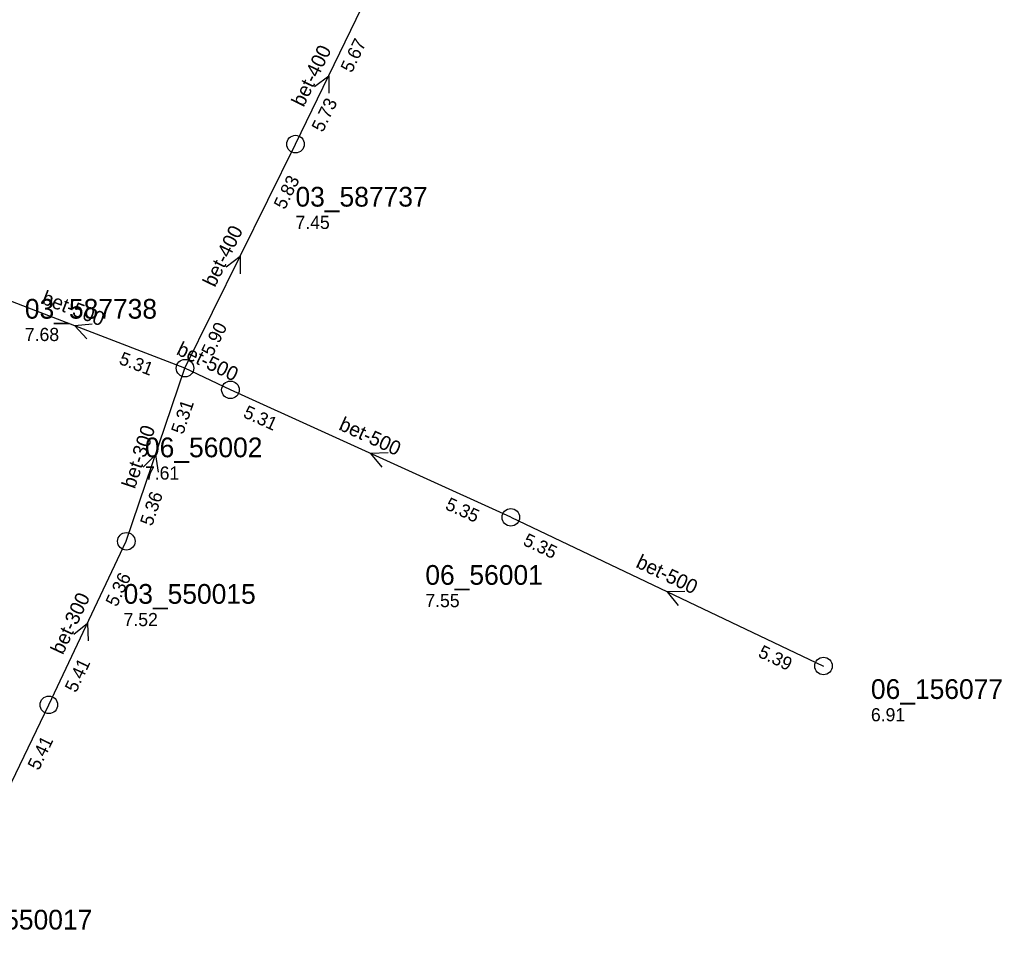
# Model space of a CAD drawing. Header units: metres. Extents: x 165198 to 166142, y 447057 to 448598.
# Tile 13 of 29: x 165899 to 165989, y 447492 to 447575. Entities that reach past the tile are written whole.
import ezdxf

# ---------------------------------------------------------------- set-up
doc = ezdxf.new("R2010")
doc.units = ezdxf.units.M

msp = doc.modelspace()

# ---------------------------------------------------------------- linework, layer by layer
at = {"layer": 'CON_BxH300x300mm', "linetype": 'Continuous'}
for points in [[(165908.731, 447527.718), (165914.077, 447543.507)], [(165901.67, 447512.799), (165908.731, 447527.718)], [(165894.497, 447497.926), (165901.67, 447512.799)]]:
    msp.add_lwpolyline(points, dxfattribs=at)
at = {"layer": 'CON_BxH400x400mm', "linetype": 'Continuous'}
for points in [[(165924.149, 447563.938), (165930.211, 447576.412)], [(165914.077, 447543.507), (165924.149, 447563.938)]]:
    msp.add_lwpolyline(points, dxfattribs=at)
at = {"layer": 'CON_BxH500x500mm', "linetype": 'Continuous'}
for points in [[(165914.077, 447543.507), (165893.987, 447551.222)], [(165918.222, 447541.534), (165914.077, 447543.507)], [(165943.782, 447529.904), (165918.222, 447541.534)], [(165943.782, 447529.904), (165972.291, 447516.341)]]:
    msp.add_lwpolyline(points, dxfattribs=at)
at = {"layer": 'NOD_inspectieput'}
for centre in [(165924.15, 447563.94), (165914.08, 447543.51), (165918.22, 447541.53), (165943.78, 447529.9), (165908.73, 447527.72), (165972.29, 447516.34), (165901.67, 447512.8)]:
    msp.add_circle(centre, 0.8, dxfattribs=at)
at = {"layer": 'PIJL'}
for points in [[(165925.9, 447569.19), (165927.18, 447570.18), (165927.2, 447568.57)], [(165917.83, 447552.75), (165919.11, 447553.72), (165919.12, 447552.11)], [(165905.63, 447547.52), (165904.03, 447547.36), (165905.12, 447546.18)], [(165910.26, 447534.48), (165911.4, 447535.61), (165911.62, 447534.02)], [(165932.61, 447535.78), (165931, 447535.72), (165932.01, 447534.47)], [(165959.65, 447523.15), (165958.04, 447523.12), (165959.03, 447521.85)], [(165903.93, 447519.26), (165905.2, 447520.26), (165905.24, 447518.65)]]:
    msp.add_lwpolyline(points, dxfattribs=at)

# ---------------------------------------------------------------- texts
at = {"layer": 'DMM_BxH300x300mm'}
for rotation, p in [(71.29, (165909.5, 447532.44)), (64.67, (165902.94, 447517.3))]:
    msp.add_text('bet-300', height=1.3, rotation=rotation, dxfattribs=at).set_placement(p)
at = {"layer": 'DMM_BxH400x400mm'}
for rotation, p in [(64.08, (165924.89, 447567.25)), (63.76, (165916.8, 447550.81))]:
    msp.add_text('bet-400', height=1.3, rotation=rotation, dxfattribs=at).set_placement(p)
at = {"layer": 'DMM_BxH500x500mm'}
for rotation, p in [(-21.01, (165900.92, 447549.42)), (-25.45, (165913.21, 447544.8)), (-24.47, (165928.01, 447537.93)), (-25.44, (165955.09, 447525.39))]:
    msp.add_text('bet-500', height=1.3, rotation=rotation, dxfattribs=at).set_placement(p)
at = {"layer": 'INV_BxH300x300mm'}
for s, rotation, p in [('5.31', 71.29, (165913.91, 447537.4)), ('5.36', 71.29, (165911.08, 447529.04)), ('5.36', 64.67, (165907.86, 447521.67)), ('5.41', 64.67, (165904.15, 447513.84)), ('5.41', 64.25, (165900.75, 447506.76))]:
    msp.add_text(s, height=1.2, rotation=rotation, dxfattribs=at).set_placement(p)
at = {"layer": 'INV_BxH400x400mm'}
for s, rotation, p in [('5.67', 64.08, (165929.28, 447570.37)), ('5.73', 64.08, (165926.64, 447564.95)), ('5.83', 63.76, (165923.18, 447557.9)), ('5.90', 63.76, (165916.58, 447544.5))]:
    msp.add_text(s, height=1.2, rotation=rotation, dxfattribs=at).set_placement(p)
at = {"layer": 'INV_BxH500x500mm'}
for s, rotation, p in [('5.31', -21.01, (165907.98, 447543.92)), ('5.31', -24.47, (165919.3, 447539.07)), ('5.35', -24.47, (165937.72, 447530.68)), ('5.35', -25.44, (165944.81, 447527.42)), ('5.39', -25.44, (165966.24, 447517.22))]:
    msp.add_text(s, height=1.2, rotation=rotation, dxfattribs=at).set_placement(p)
at = {"layer": 'NLV_inspectieput'}
for s, p in [('7.45', (165924.15, 447556.2)), ('7.68', (165899.48, 447545.98)), ('7.61', (165910.43, 447533.34)), ('7.55', (165935.99, 447521.71)), ('7.52', (165908.48, 447519.98)), ('6.91', (165976.61, 447511.3))]:
    msp.add_text(s, height=1.2, dxfattribs=at).set_placement(p)
at = {"layer": 'NNR_inspectieput'}
for s, p in [('03_587737', (165924.15, 447558.24)), ('03_587738', (165899.48, 447548.02)), ('06_56002', (165910.43, 447535.38)), ('06_56001', (165935.99, 447523.75)), ('03_550015', (165908.48, 447522.02)), ('06_156077', (165976.61, 447513.34)), ('03_550017', (165893.58, 447492.31))]:
    msp.add_text(s, height=1.8, dxfattribs=at).set_placement(p)

doc.saveas('drawing.dxf')
